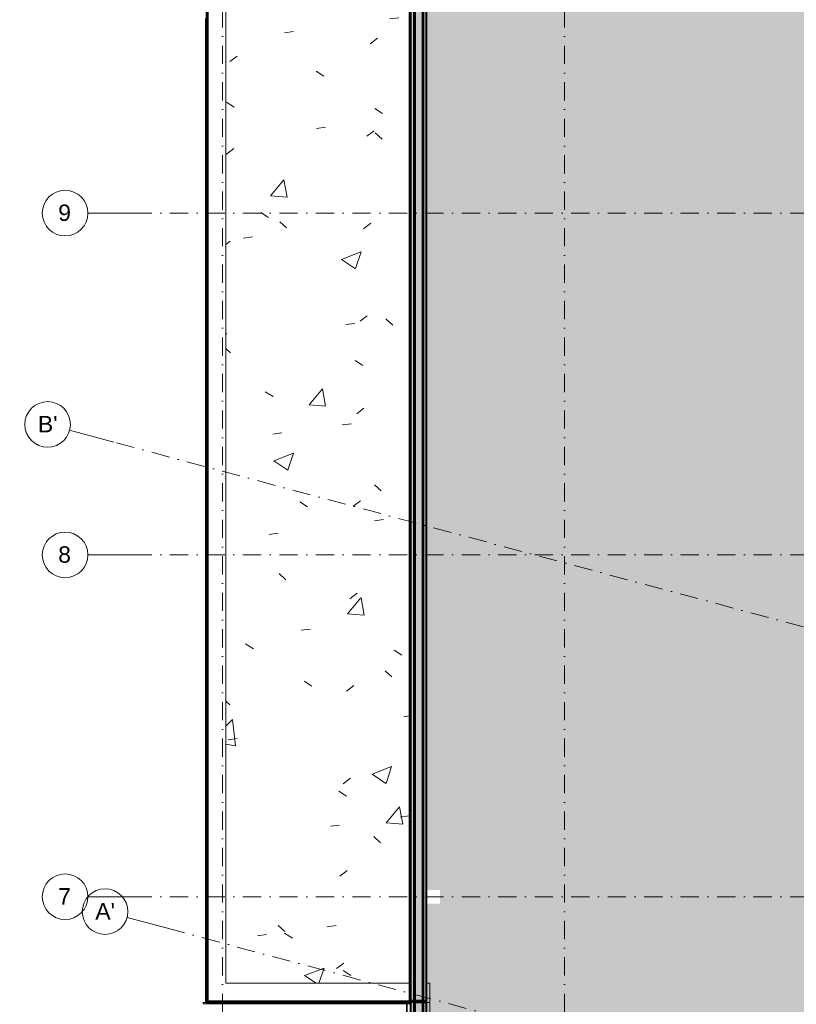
# Model space of a CAD drawing. Header units: millimetres. Extents: x -2530 to 151695, y -8763 to 71774.
# Tile 12 of 217: x -2530 to 14504, y 36139 to 57744. Entities that reach past the tile are written whole.
import ezdxf

# ---------------------------------------------------------------- set-up
doc = ezdxf.new("R2010")
doc.units = ezdxf.units.MM
doc.linetypes.add('RR_Level', pattern=[800, 400, -200, 0, -200])
for name, color, linetype, lineweight in [('A-AREA-____-PATT', 32, 'Continuous', 9), ('A-FLOR-____-OTLN', 192, 'Continuous', 18), ('A-ROOF-____-PATT', 132, 'Continuous', 18), ('A-WALL-____-MCUT', 113, 'Continuous', 35), ('A-WALL-____-OTLN', 113, 'Continuous', 18), ('A-WALL-____-PATT', 111, 'Continuous', 35), ('S-GRID-____-IDEN', 1, 'Continuous', 13), ('S-GRID-____-OTLN', 1, 'Continuous', 9)]:
    doc.layers.add(name, color=color, linetype=linetype, lineweight=lineweight)
doc.styles.add('Arial', font='arial.ttf', dxfattribs={"height": 360})

# ---------------------------------------------------------------- blocks, each defined once
blk = doc.blocks.new('027_Gilde - ATC_FacadeModel_rvt-1-plot_V1 Copy 1')
at = {"layer": 'A-ROOF-____-PATT', "lineweight": 9}
h = blk.add_hatch(dxfattribs=at)
h.set_pattern_fill('FP_2', color=255, style=0, pattern_type=2)
h.set_pattern_definition([(50, (0, 0), (4372.42, -382.54), [457.2, -5029.2]), (355, (0, 0), (-845.83, 4585.36), [365.76, -4023.36]), (100.451, (364.4, -32), (3526.62, 4202.8), [388.56, -4274.16]), (46.184, (0, 1219), (6505.9, -1009.03), [685.8, -7543.8]), (96.636, (542, 1135), (5697.66, 5938.26), [582.84, -6411.24]), (351.184, (0, 1219), (5697.7, 5938.2), [548.64, -6035.04]), (21, (609.6, 914.4), (3638.75, -2454.37), [457.2, -5029.2]), (326, (609.6, 914.4), (1483.25, 4420.5), [365.76, -4023.36]), (71.451, (913, 710), (5122, 1966.1), [388.56, -4274.16]), (37.5, (0, 0), (74.127, 2029.32), [201.17, -3773.42, 201.17, -3883.15, -4038.6]), (37.5, (0, 0), (74.127, 2029.32), [-8058.91, 201.17, -3837.43]), (7.5, (0, 0), (1603.67, 2404.334), [201.17, -2127.5, 201.17, -3681.98, -1539.24]), (7.5, (0, 0), (1603.67, 2404.334), [-6211.82, 201.17, -1338.07]), (327.5, (-1359.4, 0), (3254.182, -137.495), [201.17, -1322.83, 201.17, -4553.71, -6309.36]), (327.5, (-1359.4, 0), (3254.182, -137.495), [-6278.88, 201.17, -6108.2]), (317.5, (-1969, 0), (3555.1, 610.24), [201.17, -1780.03, 201.17, -2956.56, -4480.56]), (317.5, (-1969, 0), (3555.1, 610.24), [-5138.93, 201.17, -4279.4])])
h.paths.add_polyline_path([(3309, 36600), (6016, 36600), (6016, 68425), (1992, 68425), (1992, 36600)])
at = {"layer": 'A-WALL-____-OTLN', "lineweight": 5}
h = blk.add_hatch(color=67, dxfattribs=at)
h.paths.add_polyline_path([(6051, 36205), (6111, 36205), (6111, 36225), (6051, 36225)])
h.paths.add_polyline_path([(6051, 68425), (6111, 68425), (6111, 68840), (6051, 68840), (6051, 68449)])
h = blk.add_hatch(color=67, dxfattribs=at)
h.paths.add_polyline_path([(6111, 36205), (6126, 36205), (6126, 36225), (6111, 36225)])
h.paths.add_polyline_path([(6126, 68425), (6126, 68780), (6111, 68780), (6111, 68425), (6126, 68425)])
h = blk.add_hatch(color=67, dxfattribs=at)
h.paths.add_polyline_path([(6141, 36175), (6141, 36225), (6126, 36225), (6126, 36175)])
h.paths.add_polyline_path([(6141, 68425), (6141, 68425), (6141, 68765), (6126, 68765), (6126, 68425)])
for points in [[(6110, 26070), (6111, 26071), (6111, 36175), (6051, 36175), (6051, 26070)], [(6111, 26085), (6126, 26086), (6126, 36175), (6111, 36175), (6111, 26351)], [(6126, 26100), (6141, 26101), (6141, 36175), (6126, 36175), (6126, 26258)]]:
    blk.add_hatch(color=67, dxfattribs=at).paths.add_polyline_path(points)
at = {"layer": 'A-WALL-____-OTLN'}
blk.add_hatch(color=47, dxfattribs=at).paths.add_polyline_path([(6391, 36205), (6392, 36205), (6391, 36284)])
at = {"layer": 'A-WALL-____-PATT', "lineweight": 18}
for points in [[(1567, 36205), (1597, 36205), (1597, 68850), (1567, 68850), (1567, 37305)], [(5477, 36175), (6126, 36175), (6126, 36205), (1567, 36205), (1567, 36175), (4755, 36175)]]:
    blk.add_hatch(color=47, dxfattribs=at).paths.add_polyline_path(points)
at = {"layer": 'A-WALL-____-PATT', "lineweight": 5}
h = blk.add_hatch(color=67, dxfattribs=at)
h.paths.add_polyline_path([(6051, 36205), (6051, 36225), (6041, 36225), (6041, 36205)])
h.paths.add_polyline_path([(6041, 68425), (6051, 68425), (6051, 68850), (6041, 68850), (6041, 68449)])
h = blk.add_hatch(color=67, dxfattribs=at)
h.paths.add_polyline_path([(6301, 36175), (6301, 36225), (6141, 36225), (6141, 36175), (6301, 36175)])
h.paths.add_polyline_path([(6301, 68425), (6301, 68425), (6301, 68750), (6141, 68750), (6141, 68425), (6206, 68425)])
h = blk.add_hatch(color=67, dxfattribs=at)
h.paths.add_polyline_path([(6326, 36175), (6326, 36225), (6301, 36225), (6301, 36175), (6316, 36175)])
h.paths.add_polyline_path([(6326, 68425), (6326, 68590), (6301, 68589), (6301, 68425), (6326, 68425)])
h = blk.add_hatch(color=67, dxfattribs=at)
h.paths.add_polyline_path([(6326, 36175), (6376, 36175), (6376, 36225), (6326, 36225), (6326, 36205)])
h.paths.add_polyline_path([(6376, 68425), (6376, 68565), (6326, 68565), (6326, 68425), (6376, 68425)])
h = blk.add_hatch(color=67, dxfattribs=at)
h.paths.add_polyline_path([(6391, 36205), (6391, 36225), (6376, 36225), (6376, 36205)])
h.paths.add_polyline_path([(6392, 36175), (6391, 36205), (6384, 36190), (6391, 36175)])
h.paths.add_polyline_path([(6391, 68425), (6391, 68515), (6376, 68515), (6376, 68425), (6391, 68425)])
for points in [[(6050, 26010), (6051, 26011), (6051, 36175), (6041, 36175), (6041, 26010)], [(6141, 26260), (6301, 26261), (6301, 36175), (6141, 36175), (6141, 26351)], [(6325, 26285), (6326, 26286), (6326, 36175), (6301, 36175), (6301, 26285)], [(6375, 26335), (6376, 26336), (6376, 36175), (6326, 36175), (6326, 26335)], [(6391, 26351), (6391, 36175), (6384, 36190), (6391, 36205), (6376, 36205), (6376, 26351)]]:
    blk.add_hatch(color=67, dxfattribs=at).paths.add_polyline_path(points)
at = {"layer": 'A-FLOR-____-OTLN', "color": 210}
for p, q in [((1557, 68860), (1557, 36165)), ((1557, 36165), (5957, 36165)), ((5957, 26051), (5957, 36165)), ((5967, 36175), (5967, 26041))]:
    blk.add_line(p, q, dxfattribs=at)
at = {"layer": 'A-WALL-____-MCUT', "color": 130}
for p, q in [((1567, 68850), (1567, 36205)), ((1597, 36205), (1597, 68820)), ((6041, 68820), (6041, 36205)), ((6392, 36205), (6392, 68499)), ((1567, 36205), (1567, 36175)), ((1567, 36175), (6041, 36175)), ((6041, 36205), (1597, 36205)), ((6041, 36175), (6041, 26351)), ((6126, 36175), (6141, 36175)), ((6141, 36175), (6301, 36175)), ((6301, 36175), (6326, 36175)), ((6326, 36175), (6376, 36175)), ((6376, 36175), (6391, 36175)), ((6392, 36175), (6392, 36205)), ((6392, 26351), (6392, 36175))]:
    blk.add_line(p, q, dxfattribs=at)
at = {"layer": 'A-WALL-____-MCUT', "color": 170, "lineweight": 25}
for p, q in [((6051, 68840), (6051, 36205)), ((6111, 68780), (6111, 36205)), ((6126, 68765), (6126, 36205)), ((6141, 68750), (6141, 36205)), ((6301, 68590), (6301, 36205)), ((6326, 68565), (6326, 36205)), ((6376, 68515), (6376, 36205)), ((6391, 68500), (6391, 36205)), ((6041, 36205), (6051, 36205)), ((6051, 36175), (6041, 36175)), ((6051, 36205), (6111, 36205)), ((6111, 36175), (6051, 36175)), ((6051, 36175), (6051, 26351)), ((6111, 36205), (6126, 36205)), ((6126, 36175), (6111, 36175)), ((6111, 36175), (6111, 26351)), ((6141, 36205), (6126, 36205)), ((6126, 36205), (6126, 36175)), ((6126, 36175), (6126, 26351)), ((6141, 36205), (6141, 36175)), ((6301, 36205), (6141, 36205)), ((6141, 36205), (6141, 36175)), ((6141, 36175), (6141, 26351)), ((6301, 36205), (6301, 36175)), ((6326, 36205), (6301, 36205)), ((6301, 36205), (6301, 36175)), ((6301, 36175), (6301, 26351)), ((6326, 36205), (6326, 36175)), ((6376, 36205), (6326, 36205)), ((6326, 36205), (6326, 36175)), ((6326, 36175), (6326, 26351)), ((6376, 36205), (6376, 36175)), ((6391, 36205), (6376, 36205)), ((6376, 36205), (6376, 36175)), ((6376, 36175), (6376, 26351)), ((6391, 36205), (6391, 36175)), ((6392, 36205), (6391, 36205)), ((6391, 36175), (6392, 36175)), ((6391, 36175), (6391, 26351)), ((6391, 36175), (6392, 36175)), ((6392, 36175), (6392, 36205)), ((6392, 36175), (6392, 36205))]:
    blk.add_line(p, q, dxfattribs=at)
at = {"layer": 'A-WALL-____-OTLN', "color": 210}
for p, q in [((1992, 68425), (1992, 36600)), ((1542, 57769), (1542, 57719)), ((1542, 57719), (1542, 57519)), ((1542, 57719), (1567, 57719)), ((1567, 57719), (1542, 57719)), ((1542, 57519), (1542, 57719)), ((1542, 57519), (1542, 57469)), ((1542, 57519), (1567, 57519)), ((1567, 57519), (1542, 57519)), ((1542, 57519), (1542, 57469)), ((1542, 57469), (1542, 57269)), ((1542, 57469), (1567, 57469)), ((1567, 57469), (1542, 57469)), ((1542, 57269), (1542, 57469)), ((1542, 57269), (1542, 57231)), ((1542, 57269), (1567, 57269)), ((1567, 57269), (1542, 57269)), ((1542, 57269), (1542, 57231)), ((1542, 57219), (1542, 57231)), ((1542, 57219), (1542, 57231)), ((1542, 57219), (1542, 57019)), ((1542, 57219), (1567, 57219)), ((1567, 57219), (1542, 57219)), ((1542, 57019), (1542, 57219)), ((1542, 57019), (1542, 56981)), ((1542, 57019), (1567, 57019)), ((1567, 57019), (1542, 57019)), ((1542, 57019), (1542, 56981)), ((1542, 56970), (1542, 56981)), ((1542, 56970), (1542, 56981)), ((1542, 56970), (1542, 56769)), ((1542, 56970), (1567, 56970)), ((1567, 56970), (1542, 56970)), ((1542, 56769), (1542, 56970)), ((1542, 56769), (1542, 56731)), ((1542, 56769), (1567, 56769)), ((1567, 56769), (1542, 56769)), ((1542, 56769), (1542, 56731)), ((1542, 56720), (1542, 56731)), ((1542, 56720), (1542, 56731)), ((1542, 56720), (1542, 56519)), ((1542, 56720), (1567, 56720)), ((1567, 56720), (1542, 56720)), ((1542, 56519), (1542, 56720)), ((1542, 56519), (1542, 56470)), ((1542, 56519), (1567, 56519)), ((1567, 56519), (1542, 56519)), ((1542, 56519), (1542, 56481)), ((1542, 56470), (1542, 56481)), ((1542, 56470), (1542, 56269)), ((1542, 56470), (1567, 56470)), ((1567, 56470), (1542, 56470)), ((1542, 56269), (1542, 56470)), ((1542, 56269), (1542, 56231)), ((1542, 56269), (1567, 56269)), ((1567, 56269), (1542, 56269)), ((1542, 56269), (1542, 56231)), ((1542, 56220), (1542, 56231)), ((1542, 56220), (1542, 56231)), ((1542, 56220), (1542, 56020)), ((1542, 56220), (1567, 56220)), ((1567, 56220), (1542, 56220)), ((1542, 56020), (1542, 56220)), ((1542, 56020), (1542, 55981)), ((1542, 56020), (1567, 56020)), ((1567, 56020), (1542, 56020)), ((1542, 56020), (1542, 55981)), ((1542, 55970), (1542, 55981)), ((1542, 55970), (1542, 55981)), ((1542, 55970), (1542, 55770)), ((1542, 55970), (1567, 55970)), ((1567, 55970), (1542, 55970)), ((1542, 55770), (1542, 55970)), ((1542, 55770), (1542, 55720)), ((1542, 55770), (1567, 55770)), ((1567, 55770), (1542, 55770)), ((1542, 55770), (1542, 55720)), ((1542, 55720), (1542, 55520)), ((1542, 55720), (1567, 55720)), ((1567, 55720), (1542, 55720)), ((1542, 55520), (1542, 55720)), ((1542, 55520), (1542, 55470)), ((1542, 55520), (1567, 55520)), ((1567, 55520), (1542, 55520)), ((1542, 55520), (1542, 55470)), ((1542, 55470), (1542, 55270)), ((1542, 55470), (1567, 55470)), ((1567, 55470), (1542, 55470)), ((1542, 55270), (1542, 55470)), ((1542, 55270), (1542, 55220)), ((1542, 55270), (1567, 55270)), ((1567, 55270), (1542, 55270)), ((1542, 55270), (1542, 55220)), ((1542, 55220), (1542, 55020)), ((1542, 55220), (1567, 55220)), ((1567, 55220), (1542, 55220)), ((1542, 55020), (1542, 55220)), ((1542, 55020), (1542, 54970)), ((1542, 55020), (1567, 55020)), ((1567, 55020), (1542, 55020)), ((1542, 55020), (1542, 54981)), ((1542, 54970), (1542, 54981)), ((1542, 54970), (1542, 54770)), ((1542, 54970), (1567, 54970)), ((1567, 54970), (1542, 54970)), ((1542, 54770), (1542, 54970)), ((1542, 54770), (1542, 54720)), ((1542, 54770), (1567, 54770)), ((1567, 54770), (1542, 54770)), ((1542, 54770), (1542, 54720)), ((1542, 54720), (1542, 54520)), ((1542, 54720), (1567, 54720)), ((1567, 54720), (1542, 54720)), ((1542, 54520), (1542, 54720)), ((1542, 54520), (1542, 54470)), ((1542, 54520), (1567, 54520)), ((1567, 54520), (1542, 54520)), ((1542, 54520), (1542, 54470)), ((1542, 54470), (1542, 54270)), ((1542, 54470), (1567, 54470)), ((1567, 54470), (1542, 54470)), ((1542, 54270), (1542, 54470)), ((1542, 54270), (1542, 54220)), ((1542, 54270), (1567, 54270)), ((1567, 54270), (1542, 54270)), ((1542, 54270), (1542, 54220)), ((1542, 54220), (1542, 54020)), ((1542, 54220), (1567, 54220)), ((1567, 54220), (1542, 54220)), ((1542, 54020), (1542, 54220)), ((1542, 54020), (1542, 53970)), ((1542, 54020), (1567, 54020)), ((1567, 54020), (1542, 54020)), ((1542, 54020), (1542, 53970)), ((1542, 53970), (1542, 53770)), ((1542, 53970), (1567, 53970)), ((1567, 53970), (1542, 53970)), ((1542, 53770), (1542, 53970)), ((1542, 53770), (1542, 53721)), ((1542, 53770), (1567, 53770)), ((1567, 53770), (1542, 53770)), ((1542, 53770), (1542, 53721)), ((1542, 53721), (1542, 53520)), ((1542, 53721), (1567, 53721)), ((1567, 53721), (1542, 53721)), ((1542, 53520), (1542, 53721)), ((1542, 53520), (1542, 53471)), ((1542, 53520), (1567, 53520)), ((1567, 53520), (1542, 53520)), ((1542, 53520), (1542, 53471)), ((1542, 53471), (1542, 53270)), ((1542, 53471), (1567, 53471)), ((1567, 53471), (1542, 53471)), ((1542, 53270), (1542, 53471)), ((1542, 53270), (1542, 53221)), ((1542, 53270), (1567, 53270)), ((1567, 53270), (1542, 53270)), ((1542, 53270), (1542, 53221)), ((1542, 53221), (1542, 53020)), ((1542, 53221), (1567, 53221)), ((1567, 53221), (1542, 53221)), ((1542, 53020), (1542, 53221)), ((1542, 53020), (1542, 52971)), ((1542, 53020), (1567, 53020)), ((1567, 53020), (1542, 53020)), ((1542, 53020), (1542, 52971)), ((1542, 52971), (1542, 52771)), ((1542, 52971), (1567, 52971)), ((1567, 52971), (1542, 52971)), ((1542, 52771), (1542, 52971)), ((1542, 52771), (1542, 52721)), ((1542, 52771), (1567, 52771)), ((1567, 52771), (1542, 52771)), ((1542, 52771), (1542, 52721)), ((1542, 52721), (1542, 52521)), ((1542, 52721), (1567, 52721)), ((1567, 52721), (1542, 52721)), ((1542, 52521), (1542, 52721)), ((1542, 52521), (1542, 52471)), ((1542, 52521), (1567, 52521)), ((1567, 52521), (1542, 52521)), ((1542, 52521), (1542, 52471)), ((1542, 52471), (1542, 52271)), ((1542, 52471), (1567, 52471)), ((1567, 52471), (1542, 52471)), ((1542, 52271), (1542, 52471)), ((1542, 52271), (1542, 52221)), ((1542, 52271), (1567, 52271)), ((1567, 52271), (1542, 52271)), ((1542, 52271), (1542, 52221)), ((1542, 52221), (1542, 52021)), ((1542, 52221), (1567, 52221)), ((1567, 52221), (1542, 52221)), ((1542, 52021), (1542, 52221)), ((1542, 52021), (1542, 51971)), ((1542, 52021), (1567, 52021)), ((1567, 52021), (1542, 52021)), ((1542, 52021), (1542, 51971)), ((1542, 51971), (1542, 51771)), ((1542, 51971), (1567, 51971)), ((1567, 51971), (1542, 51971)), ((1542, 51771), (1542, 51971)), ((1542, 51771), (1542, 51731)), ((1542, 51771), (1567, 51771)), ((1567, 51771), (1542, 51771)), ((1542, 51771), (1542, 51731)), ((1542, 51721), (1542, 51731)), ((1542, 51721), (1542, 51731)), ((1542, 51721), (1542, 51521)), ((1542, 51721), (1567, 51721)), ((1567, 51721), (1542, 51721)), ((1542, 51521), (1542, 51721)), ((1542, 51521), (1542, 51471)), ((1542, 51521), (1567, 51521)), ((1567, 51521), (1542, 51521)), ((1542, 51521), (1542, 51471)), ((1542, 51471), (1542, 51271)), ((1542, 51471), (1567, 51471)), ((1567, 51471), (1542, 51471)), ((1542, 51271), (1542, 51471)), ((1542, 51271), (1542, 51221)), ((1542, 51271), (1567, 51271)), ((1567, 51271), (1542, 51271)), ((1542, 51271), (1542, 51221)), ((1542, 51221), (1542, 51021)), ((1542, 51221), (1567, 51221)), ((1567, 51221), (1542, 51221)), ((1542, 51021), (1542, 51221)), ((1542, 51021), (1542, 50971)), ((1542, 51021), (1567, 51021)), ((1567, 51021), (1542, 51021)), ((1542, 51021), (1542, 50971)), ((1542, 50971), (1542, 50771)), ((1542, 50971), (1567, 50971)), ((1567, 50971), (1542, 50971)), ((1542, 50771), (1542, 50971)), ((1542, 50771), (1542, 50721)), ((1542, 50771), (1567, 50771)), ((1567, 50771), (1542, 50771)), ((1542, 50771), (1542, 50721)), ((1542, 50721), (1542, 50521)), ((1542, 50721), (1567, 50721)), ((1567, 50721), (1542, 50721)), ((1542, 50521), (1542, 50721)), ((1542, 50521), (1542, 50472)), ((1542, 50521), (1567, 50521)), ((1567, 50521), (1542, 50521)), ((1542, 50521), (1542, 50472)), ((1542, 50472), (1542, 50271)), ((1542, 50472), (1567, 50472)), ((1567, 50472), (1542, 50472)), ((1542, 50271), (1542, 50472)), ((1542, 50271), (1542, 50222)), ((1542, 50271), (1567, 50271)), ((1567, 50271), (1542, 50271)), ((1542, 50271), (1542, 50222)), ((1542, 50222), (1542, 50021)), ((1542, 50222), (1567, 50222)), ((1567, 50222), (1542, 50222)), ((1542, 50021), (1542, 50222)), ((1542, 50021), (1542, 49972)), ((1542, 50021), (1567, 50021)), ((1567, 50021), (1542, 50021)), ((1542, 50021), (1542, 49982)), ((1542, 49972), (1542, 49982)), ((1542, 49972), (1542, 49771)), ((1542, 49972), (1567, 49972)), ((1567, 49972), (1542, 49972)), ((1542, 49771), (1542, 49972)), ((1542, 49771), (1542, 49722)), ((1542, 49771), (1567, 49771)), ((1567, 49771), (1542, 49771)), ((1542, 49771), (1542, 49722)), ((1542, 49722), (1542, 49521)), ((1542, 49722), (1567, 49722)), ((1567, 49722), (1542, 49722)), ((1542, 49521), (1542, 49722)), ((1542, 49521), (1542, 49472)), ((1542, 49521), (1567, 49521)), ((1567, 49521), (1542, 49521)), ((1542, 49521), (1542, 49472)), ((1542, 49472), (1542, 49272)), ((1542, 49472), (1567, 49472)), ((1567, 49472), (1542, 49472)), ((1542, 49272), (1542, 49472)), ((1542, 49272), (1542, 49222)), ((1542, 49272), (1567, 49272)), ((1567, 49272), (1542, 49272)), ((1542, 49272), (1542, 49222)), ((1542, 49222), (1542, 49022)), ((1542, 49222), (1567, 49222)), ((1567, 49222), (1542, 49222)), ((1542, 49022), (1542, 49222)), ((1542, 49022), (1542, 48972)), ((1542, 49022), (1567, 49022)), ((1567, 49022), (1542, 49022)), ((1542, 49022), (1542, 48972)), ((1542, 48972), (1542, 48772)), ((1542, 48972), (1567, 48972)), ((1567, 48972), (1542, 48972)), ((1542, 48772), (1542, 48972)), ((1542, 48772), (1542, 48722)), ((1542, 48772), (1567, 48772)), ((1567, 48772), (1542, 48772)), ((1542, 48772), (1542, 48722)), ((1542, 48722), (1542, 48522)), ((1542, 48722), (1567, 48722)), ((1567, 48722), (1542, 48722)), ((1542, 48522), (1542, 48722)), ((1542, 48522), (1542, 48472)), ((1542, 48522), (1567, 48522)), ((1567, 48522), (1542, 48522)), ((1542, 48522), (1542, 48472)), ((1542, 48472), (1542, 48272)), ((1542, 48472), (1567, 48472)), ((1567, 48472), (1542, 48472)), ((1542, 48272), (1542, 48472)), ((1542, 48272), (1542, 48232)), ((1542, 48272), (1567, 48272)), ((1567, 48272), (1542, 48272)), ((1542, 48272), (1542, 48232)), ((1542, 48222), (1542, 48232)), ((1542, 48222), (1542, 48232)), ((1542, 48222), (1542, 48022)), ((1542, 48222), (1567, 48222)), ((1567, 48222), (1542, 48222)), ((1542, 48022), (1542, 48222)), ((1542, 48022), (1542, 47972)), ((1542, 48022), (1567, 48022)), ((1567, 48022), (1542, 48022)), ((1542, 48022), (1542, 47972)), ((1542, 47972), (1542, 47772)), ((1542, 47972), (1567, 47972)), ((1567, 47972), (1542, 47972)), ((1542, 47772), (1542, 47972)), ((1542, 47772), (1542, 47732)), ((1542, 47772), (1567, 47772)), ((1567, 47772), (1542, 47772)), ((1542, 47772), (1542, 47732)), ((1542, 47722), (1542, 47732)), ((1542, 47722), (1542, 47732)), ((1542, 47722), (1542, 47522)), ((1542, 47722), (1567, 47722)), ((1567, 47722), (1542, 47722)), ((1542, 47522), (1542, 47722)), ((1542, 47522), (1542, 47472)), ((1542, 47522), (1567, 47522)), ((1567, 47522), (1542, 47522)), ((1542, 47522), (1542, 47472)), ((1542, 47472), (1542, 47272)), ((1542, 47472), (1567, 47472)), ((1567, 47472), (1542, 47472)), ((1542, 47272), (1542, 47472)), ((1542, 47272), (1542, 47232)), ((1542, 47272), (1567, 47272)), ((1567, 47272), (1542, 47272)), ((1542, 47272), (1542, 47232)), ((1542, 47222), (1542, 47232)), ((1542, 47222), (1542, 47232)), ((1542, 47222), (1542, 47022)), ((1542, 47222), (1567, 47222)), ((1567, 47222), (1542, 47222)), ((1542, 47022), (1542, 47222)), ((1542, 47022), (1542, 46973)), ((1542, 47022), (1567, 47022)), ((1567, 47022), (1542, 47022)), ((1542, 47022), (1542, 46973)), ((1542, 46973), (1542, 46772)), ((1542, 46973), (1567, 46973)), ((1567, 46973), (1542, 46973)), ((1542, 46772), (1542, 46973)), ((1542, 46772), (1542, 46723)), ((1542, 46772), (1567, 46772)), ((1567, 46772), (1542, 46772)), ((1542, 46772), (1542, 46723)), ((1542, 46723), (1542, 46522)), ((1542, 46723), (1567, 46723)), ((1567, 46723), (1542, 46723)), ((1542, 46522), (1542, 46723)), ((1542, 46522), (1542, 46482)), ((1542, 46522), (1567, 46522)), ((1567, 46522), (1542, 46522)), ((1542, 46522), (1542, 46482)), ((1542, 46473), (1542, 46482)), ((1542, 46473), (1542, 46482)), ((1542, 46473), (1542, 46272)), ((1542, 46473), (1567, 46473)), ((1567, 46473), (1542, 46473)), ((1542, 46272), (1542, 46473)), ((1542, 46272), (1542, 46223)), ((1542, 46272), (1567, 46272)), ((1567, 46272), (1542, 46272)), ((1542, 46272), (1542, 46223)), ((1542, 46223), (1542, 46023)), ((1542, 46223), (1567, 46223)), ((1567, 46223), (1542, 46223)), ((1542, 46023), (1542, 46223)), ((1542, 46023), (1542, 45973)), ((1542, 46023), (1567, 46023)), ((1567, 46023), (1542, 46023)), ((1542, 46023), (1542, 45982)), ((1542, 45973), (1542, 45982)), ((1542, 45973), (1542, 45773)), ((1542, 45973), (1567, 45973)), ((1567, 45973), (1542, 45973)), ((1542, 45773), (1542, 45973)), ((1542, 45773), (1542, 45723)), ((1542, 45773), (1567, 45773)), ((1567, 45773), (1542, 45773)), ((1542, 45773), (1542, 45723)), ((1542, 45723), (1542, 45523)), ((1542, 45723), (1567, 45723)), ((1567, 45723), (1542, 45723)), ((1542, 45523), (1542, 45723)), ((1542, 45523), (1542, 45474)), ((1542, 45523), (1567, 45523)), ((1567, 45523), (1542, 45523)), ((1542, 45523), (1542, 45474)), ((1542, 45473), (1542, 45273)), ((1542, 45473), (1567, 45473)), ((1567, 45473), (1542, 45473)), ((1542, 45273), (1542, 45473)), ((1542, 45273), (1542, 45223)), ((1542, 45273), (1567, 45273)), ((1567, 45273), (1542, 45273)), ((1542, 45273), (1542, 45223)), ((1542, 45223), (1542, 45023)), ((1542, 45223), (1567, 45223)), ((1567, 45223), (1542, 45223)), ((1542, 45023), (1542, 45223)), ((1542, 45023), (1542, 44982)), ((1542, 45023), (1567, 45023)), ((1567, 45023), (1542, 45023)), ((1542, 45023), (1542, 44982)), ((1542, 44973), (1542, 44982)), ((1542, 44973), (1542, 44982)), ((1542, 44973), (1542, 44773)), ((1542, 44973), (1567, 44973)), ((1567, 44973), (1542, 44973)), ((1542, 44773), (1542, 44973)), ((1542, 44773), (1542, 44732)), ((1542, 44773), (1567, 44773)), ((1567, 44773), (1542, 44773)), ((1542, 44773), (1542, 44732)), ((1542, 44723), (1542, 44732)), ((1542, 44723), (1542, 44732)), ((1542, 44723), (1542, 44523)), ((1542, 44723), (1567, 44723)), ((1567, 44723), (1542, 44723)), ((1542, 44523), (1542, 44723)), ((1542, 44523), (1542, 44473)), ((1542, 44523), (1567, 44523)), ((1567, 44523), (1542, 44523)), ((1542, 44523), (1542, 44473)), ((1542, 44473), (1542, 44273)), ((1542, 44473), (1567, 44473)), ((1567, 44473), (1542, 44473)), ((1542, 44273), (1542, 44473)), ((1542, 44273), (1542, 44223)), ((1542, 44273), (1567, 44273)), ((1567, 44273), (1542, 44273)), ((1542, 44273), (1542, 44223)), ((1542, 44223), (1542, 44023)), ((1542, 44223), (1567, 44223)), ((1567, 44223), (1542, 44223)), ((1542, 44023), (1542, 44223)), ((1542, 44023), (1542, 43973)), ((1542, 44023), (1567, 44023)), ((1567, 44023), (1542, 44023)), ((1542, 44023), (1542, 43973)), ((1542, 43973), (1542, 43773)), ((1542, 43973), (1567, 43973)), ((1567, 43973), (1542, 43973)), ((1542, 43773), (1542, 43973)), ((1542, 43773), (1542, 43724)), ((1542, 43773), (1567, 43773)), ((1567, 43773), (1542, 43773)), ((1542, 43773), (1542, 43724)), ((1542, 43724), (1542, 43523)), ((1542, 43724), (1567, 43724)), ((1567, 43724), (1542, 43724)), ((1542, 43523), (1542, 43724)), ((1542, 43523), (1542, 43474)), ((1542, 43523), (1567, 43523)), ((1567, 43523), (1542, 43523)), ((1542, 43523), (1542, 43474)), ((1542, 43474), (1542, 43273)), ((1542, 43474), (1567, 43474)), ((1567, 43474), (1542, 43474)), ((1542, 43273), (1542, 43474)), ((1542, 43273), (1542, 43232)), ((1542, 43273), (1567, 43273)), ((1567, 43273), (1542, 43273)), ((1542, 43273), (1542, 43232)), ((1542, 43224), (1542, 43232)), ((1542, 43224), (1542, 43232)), ((1542, 43224), (1542, 43023)), ((1542, 43224), (1567, 43224)), ((1567, 43224), (1542, 43224)), ((1542, 43023), (1542, 43224)), ((1542, 43023), (1542, 42974)), ((1542, 43023), (1567, 43023)), ((1567, 43023), (1542, 43023)), ((1542, 43023), (1542, 42974)), ((1542, 42974), (1542, 42774)), ((1542, 42974), (1567, 42974)), ((1567, 42974), (1542, 42974)), ((1542, 42774), (1542, 42974)), ((1542, 42774), (1542, 42724)), ((1542, 42774), (1567, 42774)), ((1567, 42774), (1542, 42774)), ((1542, 42774), (1542, 42724)), ((1542, 42724), (1542, 42524)), ((1542, 42724), (1567, 42724)), ((1567, 42724), (1542, 42724)), ((1542, 42524), (1542, 42724)), ((1542, 42524), (1542, 42474)), ((1542, 42524), (1567, 42524)), ((1567, 42524), (1542, 42524)), ((1542, 42524), (1542, 42474)), ((1542, 42474), (1542, 42274)), ((1542, 42474), (1567, 42474)), ((1567, 42474), (1542, 42474)), ((1542, 42274), (1542, 42474)), ((1542, 42274), (1542, 42224)), ((1542, 42274), (1567, 42274)), ((1567, 42274), (1542, 42274)), ((1542, 42274), (1542, 42224)), ((1542, 42224), (1542, 42024)), ((1542, 42224), (1567, 42224)), ((1567, 42224), (1542, 42224)), ((1542, 42024), (1542, 42224)), ((1542, 42024), (1542, 41974)), ((1542, 42024), (1567, 42024)), ((1567, 42024), (1542, 42024)), ((1542, 42024), (1542, 41974)), ((1542, 41974), (1542, 41774)), ((1542, 41974), (1567, 41974)), ((1567, 41974), (1542, 41974)), ((1542, 41774), (1542, 41974)), ((1542, 41774), (1542, 41724)), ((1542, 41774), (1567, 41774)), ((1567, 41774), (1542, 41774)), ((1542, 41774), (1542, 41724)), ((1542, 41724), (1542, 41524)), ((1542, 41724), (1567, 41724)), ((1567, 41724), (1542, 41724)), ((1542, 41524), (1542, 41724)), ((1542, 41524), (1542, 41474)), ((1542, 41524), (1567, 41524)), ((1567, 41524), (1542, 41524)), ((1542, 41524), (1542, 41474)), ((1542, 41474), (1542, 41274)), ((1542, 41474), (1567, 41474)), ((1567, 41474), (1542, 41474)), ((1542, 41274), (1542, 41474)), ((1542, 41274), (1542, 41224)), ((1542, 41274), (1567, 41274)), ((1567, 41274), (1542, 41274)), ((1542, 41274), (1542, 41224)), ((1542, 41224), (1542, 41024)), ((1542, 41224), (1567, 41224)), ((1567, 41224), (1542, 41224)), ((1542, 41024), (1542, 41224)), ((1542, 41024), (1542, 40982)), ((1542, 41024), (1567, 41024)), ((1567, 41024), (1542, 41024)), ((1542, 41024), (1542, 40982)), ((1542, 40974), (1542, 40982)), ((1542, 40974), (1542, 40982)), ((1542, 40974), (1542, 40774)), ((1542, 40974), (1567, 40974)), ((1567, 40974), (1542, 40974)), ((1542, 40774), (1542, 40974)), ((1542, 40774), (1542, 40724)), ((1542, 40774), (1567, 40774)), ((1567, 40774), (1542, 40774)), ((1542, 40774), (1542, 40724)), ((1542, 40724), (1542, 40524)), ((1542, 40724), (1567, 40724)), ((1567, 40724), (1542, 40724)), ((1542, 40524), (1542, 40724)), ((1542, 40524), (1542, 40475)), ((1542, 40524), (1567, 40524)), ((1567, 40524), (1542, 40524)), ((1542, 40524), (1542, 40475)), ((1542, 40475), (1542, 40274)), ((1542, 40475), (1567, 40475)), ((1567, 40475), (1542, 40475)), ((1542, 40274), (1542, 40475)), ((1542, 40274), (1542, 40225)), ((1542, 40274), (1567, 40274)), ((1567, 40274), (1542, 40274)), ((1542, 40274), (1542, 40225)), ((1542, 40225), (1542, 40024)), ((1542, 40225), (1567, 40225)), ((1567, 40225), (1542, 40225)), ((1542, 40024), (1542, 40225)), ((1542, 40024), (1542, 39975)), ((1542, 40024), (1567, 40024)), ((1567, 40024), (1542, 40024)), ((1542, 40024), (1542, 39975)), ((1542, 39975), (1542, 39774)), ((1542, 39975), (1567, 39975)), ((1567, 39975), (1542, 39975)), ((1542, 39774), (1542, 39975)), ((1542, 39774), (1542, 39725)), ((1542, 39774), (1567, 39774)), ((1567, 39774), (1542, 39774)), ((1542, 39774), (1542, 39725)), ((1542, 39725), (1542, 39524)), ((1542, 39725), (1567, 39725)), ((1567, 39725), (1542, 39725)), ((1542, 39524), (1542, 39725)), ((1542, 39524), (1542, 39482)), ((1542, 39524), (1567, 39524)), ((1567, 39524), (1542, 39524)), ((1542, 39524), (1542, 39482)), ((1542, 39475), (1542, 39482)), ((1542, 39475), (1542, 39482)), ((1542, 39475), (1542, 39275)), ((1542, 39475), (1567, 39475)), ((1567, 39475), (1542, 39475)), ((1542, 39275), (1542, 39475)), ((1542, 39275), (1542, 39225)), ((1542, 39275), (1567, 39275)), ((1567, 39275), (1542, 39275)), ((1542, 39275), (1542, 39225)), ((1542, 39225), (1542, 39025)), ((1542, 39225), (1567, 39225)), ((1567, 39225), (1542, 39225)), ((1542, 39025), (1542, 39225)), ((1542, 39025), (1542, 38975)), ((1542, 39025), (1567, 39025)), ((1567, 39025), (1542, 39025)), ((1542, 39025), (1542, 38975)), ((1542, 38975), (1542, 38775)), ((1542, 38975), (1567, 38975)), ((1567, 38975), (1542, 38975)), ((1542, 38775), (1542, 38975)), ((1542, 38775), (1542, 38725)), ((1542, 38775), (1567, 38775)), ((1567, 38775), (1542, 38775)), ((1542, 38775), (1542, 38725)), ((1542, 38725), (1542, 38525)), ((1542, 38725), (1567, 38725)), ((1567, 38725), (1542, 38725)), ((1542, 38525), (1542, 38725)), ((1542, 38525), (1542, 38482)), ((1542, 38525), (1567, 38525)), ((1567, 38525), (1542, 38525)), ((1542, 38525), (1542, 38482)), ((1542, 38475), (1542, 38482)), ((1542, 38475), (1542, 38482)), ((1542, 38475), (1542, 38275)), ((1542, 38475), (1567, 38475)), ((1567, 38475), (1542, 38475)), ((1542, 38275), (1542, 38475)), ((1542, 38275), (1542, 38225)), ((1542, 38275), (1567, 38275)), ((1567, 38275), (1542, 38275)), ((1542, 38275), (1542, 38225)), ((1542, 38225), (1542, 38025)), ((1542, 38225), (1567, 38225)), ((1567, 38225), (1542, 38225)), ((1542, 38025), (1542, 38225)), ((1542, 38025), (1542, 37975)), ((1542, 38025), (1567, 38025)), ((1567, 38025), (1542, 38025)), ((1542, 38025), (1542, 37975)), ((1542, 37975), (1542, 37775)), ((1542, 37975), (1567, 37975)), ((1567, 37975), (1542, 37975)), ((1542, 37775), (1542, 37975)), ((1542, 37775), (1542, 37725)), ((1542, 37775), (1567, 37775)), ((1567, 37775), (1542, 37775)), ((1542, 37775), (1542, 37725)), ((1542, 37725), (1542, 37525)), ((1542, 37725), (1567, 37725)), ((1567, 37725), (1542, 37725)), ((1542, 37525), (1542, 37725)), ((1542, 37525), (1542, 37482)), ((1542, 37525), (1567, 37525)), ((1567, 37525), (1542, 37525)), ((1542, 37525), (1542, 37482)), ((1542, 37475), (1542, 37482)), ((1542, 37475), (1542, 37482)), ((1542, 37475), (1542, 37275)), ((1542, 37475), (1567, 37475)), ((1567, 37475), (1542, 37475)), ((1542, 37275), (1542, 37475)), ((1542, 37275), (1542, 37226)), ((1542, 37275), (1567, 37275)), ((1567, 37275), (1542, 37275)), ((1542, 37275), (1542, 37232)), ((1542, 37226), (1542, 37232)), ((1542, 37226), (1542, 37025)), ((1542, 37226), (1567, 37226)), ((1567, 37226), (1542, 37226)), ((1542, 37025), (1542, 37226)), ((1542, 37025), (1542, 36982)), ((1542, 37025), (1567, 37025)), ((1567, 37025), (1542, 37025)), ((1542, 37025), (1542, 36982)), ((1542, 36976), (1542, 36982)), ((1542, 36976), (1542, 36982)), ((1542, 36976), (1542, 36775)), ((1542, 36976), (1567, 36976)), ((1567, 36976), (1542, 36976)), ((1542, 36775), (1542, 36976)), ((1542, 36775), (1542, 36726)), ((1542, 36775), (1567, 36775)), ((1567, 36775), (1542, 36775)), ((1542, 36775), (1542, 36726)), ((1542, 36726), (1542, 36525)), ((1542, 36726), (1567, 36726)), ((1567, 36726), (1542, 36726)), ((1542, 36525), (1542, 36726)), ((1542, 36525), (1542, 36476)), ((1542, 36525), (1567, 36525)), ((1567, 36525), (1542, 36525)), ((1542, 36525), (1542, 36476)), ((1992, 36600), (6016, 36600)), ((6392, 36600), (6466, 36600)), ((6466, 36175), (6466, 36600)), ((1542, 36476), (1542, 36275)), ((1542, 36476), (1567, 36476)), ((1567, 36476), (1542, 36476)), ((1542, 36275), (1542, 36476)), ((1567, 36180), (1496, 36180)), ((1567, 36180), (1496, 36180)), ((1496, 36150), (1496, 36180)), ((1496, 36180), (1496, 36150)), ((1496, 36150), (1696, 36150)), ((1696, 36150), (1496, 36150)), ((1542, 36275), (1542, 36189)), ((1542, 36275), (1567, 36275)), ((1567, 36275), (1542, 36275)), ((1542, 36275), (1542, 36232)), ((1542, 36189), (1542, 36232)), ((1542, 36189), (1557, 36189)), ((1557, 36189), (1542, 36189)), ((1696, 36150), (1696, 36175)), ((1696, 36175), (1696, 36150)), ((1696, 36150), (1746, 36150)), ((1696, 36150), (1746, 36150)), ((1746, 36150), (1746, 36175)), ((1746, 36175), (1746, 36150)), ((1746, 36150), (1946, 36150)), ((1946, 36150), (1746, 36150)), ((1946, 36150), (1946, 36175)), ((1946, 36175), (1946, 36150)), ((1946, 36150), (1996, 36150)), ((1946, 36150), (1996, 36150)), ((1996, 36150), (1996, 36175)), ((1996, 36175), (1996, 36150)), ((1996, 36150), (2196, 36150)), ((2196, 36150), (1996, 36150)), ((2196, 36150), (2196, 36175)), ((2196, 36175), (2196, 36150)), ((2196, 36150), (2245, 36150)), ((2196, 36150), (2245, 36150)), ((2245, 36150), (2245, 36175)), ((2245, 36175), (2245, 36150)), ((2245, 36150), (2446, 36150)), ((2446, 36150), (2245, 36150)), ((2446, 36150), (2446, 36175)), ((2446, 36175), (2446, 36150)), ((2446, 36150), (2495, 36150)), ((2446, 36150), (2495, 36150)), ((2495, 36150), (2495, 36175)), ((2495, 36175), (2495, 36150)), ((2495, 36150), (2696, 36150)), ((2696, 36150), (2495, 36150)), ((2696, 36150), (2696, 36175)), ((2696, 36175), (2696, 36150)), ((2696, 36150), (2745, 36150)), ((2696, 36150), (2745, 36150)), ((2745, 36150), (2745, 36175)), ((2745, 36175), (2745, 36150)), ((2745, 36150), (2946, 36150)), ((2946, 36150), (2745, 36150)), ((2946, 36150), (2946, 36175)), ((2946, 36175), (2946, 36150)), ((2946, 36150), (2995, 36150)), ((2946, 36150), (2989, 36150)), ((2995, 36150), (2989, 36150)), ((2995, 36150), (2995, 36175)), ((2995, 36175), (2995, 36150)), ((2995, 36150), (3196, 36150)), ((3196, 36150), (2995, 36150)), ((3196, 36150), (3196, 36175)), ((3196, 36175), (3196, 36150)), ((3196, 36150), (3245, 36150)), ((3196, 36150), (3239, 36150)), ((3245, 36150), (3239, 36150)), ((3245, 36150), (3245, 36175)), ((3245, 36175), (3245, 36150)), ((3245, 36150), (3445, 36150)), ((3445, 36150), (3245, 36150)), ((3445, 36150), (3445, 36175)), ((3445, 36175), (3445, 36150)), ((3445, 36150), (3495, 36150)), ((3445, 36150), (3495, 36150)), ((3495, 36150), (3495, 36175)), ((3495, 36175), (3495, 36150)), ((3495, 36150), (3695, 36150)), ((3695, 36150), (3495, 36150)), ((3695, 36150), (3695, 36175)), ((3695, 36175), (3695, 36150)), ((3695, 36150), (3745, 36150)), ((3695, 36150), (3745, 36150)), ((3745, 36150), (3745, 36175)), ((3745, 36175), (3745, 36150)), ((3745, 36150), (3945, 36150)), ((3945, 36150), (3745, 36150)), ((3945, 36150), (3945, 36175)), ((3945, 36175), (3945, 36150)), ((3945, 36150), (3995, 36150)), ((3945, 36150), (3989, 36150)), ((3995, 36150), (3989, 36150)), ((3995, 36150), (3995, 36175)), ((3995, 36175), (3995, 36150)), ((3995, 36150), (4195, 36150)), ((4195, 36150), (3995, 36150)), ((4195, 36150), (4195, 36175)), ((4195, 36175), (4195, 36150)), ((4195, 36150), (4239, 36150)), ((4195, 36150), (4239, 36150)), ((4245, 36150), (4239, 36150)), ((4245, 36150), (4239, 36150)), ((4245, 36150), (4245, 36175)), ((4245, 36175), (4245, 36150)), ((4245, 36150), (4445, 36150)), ((4445, 36150), (4245, 36150)), ((4445, 36150), (4445, 36175)), ((4445, 36175), (4445, 36150)), ((4445, 36150), (4495, 36150)), ((4445, 36150), (4495, 36150)), ((4495, 36150), (4495, 36175)), ((4495, 36175), (4495, 36150)), ((4495, 36150), (4695, 36150)), ((4695, 36150), (4495, 36150)), ((4695, 36150), (4695, 36175)), ((4695, 36175), (4695, 36150)), ((4695, 36150), (4745, 36150)), ((4695, 36150), (4745, 36150)), ((4745, 36150), (4745, 36175)), ((4745, 36175), (4745, 36150)), ((4745, 36150), (4945, 36150)), ((4945, 36150), (4745, 36150)), ((4945, 36150), (4945, 36175)), ((4945, 36175), (4945, 36150)), ((4945, 36150), (4995, 36150)), ((4945, 36150), (4995, 36150)), ((4995, 36150), (4995, 36175)), ((4995, 36175), (4995, 36150)), ((4995, 36150), (5195, 36150)), ((5195, 36150), (4995, 36150)), ((5195, 36150), (5195, 36175)), ((5195, 36175), (5195, 36150)), ((5195, 36150), (5245, 36150)), ((5195, 36150), (5245, 36150)), ((5245, 36150), (5245, 36175)), ((5245, 36175), (5245, 36150)), ((5245, 36150), (5445, 36150)), ((5445, 36150), (5245, 36150)), ((5445, 36150), (5445, 36175)), ((5445, 36175), (5445, 36150)), ((5445, 36150), (5494, 36150)), ((5445, 36150), (5494, 36150)), ((5494, 36150), (5494, 36175)), ((5494, 36175), (5494, 36150)), ((5494, 36150), (5695, 36150)), ((5695, 36150), (5494, 36150)), ((5695, 36150), (5695, 36175)), ((5695, 36175), (5695, 36150)), ((5695, 36150), (5744, 36150)), ((5695, 36150), (5744, 36150)), ((5744, 36150), (5744, 36175)), ((5744, 36175), (5744, 36150)), ((5744, 36150), (5945, 36150)), ((5945, 36150), (5744, 36150)), ((5945, 36150), (5945, 36175)), ((5945, 36175), (5945, 36150)), ((5945, 36150), (5957, 36150)), ((5945, 36150), (5957, 36150)), ((5967, 36150), (6033, 36150)), ((5967, 36150), (6033, 36150)), ((6033, 36150), (6033, 36175)), ((6033, 36175), (6033, 36150)), ((6466, 36175), (6392, 36175)), ((6466, 36175), (6466, 26426))]:
    blk.add_line(p, q, dxfattribs=at)
blk = doc.blocks.new('Grid - r_2_5mm-300571-plot_V1 Copy 1')
at = {"layer": 'S-GRID-____-IDEN'}
blk.add_circle((0, 0), 2.5, dxfattribs=at)

msp = doc.modelspace()

# ---------------------------------------------------------------- hatches: boundary and pattern name
at = {"layer": 'A-AREA-____-PATT', "transparency": 33554509}
h = msp.add_hatch(color=254, dxfattribs=at)
h.paths.add_polyline_path([(28390.4834, 26351), (28390.4834, 68498.9997), (24941.4834, 68498.9997), (24941.4834, 68200), (24641.4834, 68200), (24641.4834, 68498.9997), (17066.5613, 68498.9997), (17066.5613, 68200), (16766.5613, 68200), (16766.5613, 68498.9997), (9566.5613, 68498.9997), (9566.5613, 68200), (9266.5613, 68200), (9266.5613, 68498.9997), (6691.4834, 68498.9997), (6691.4834, 68200), (6392.4834, 68200), (6392.4834, 38650), (6691.4834, 38650), (6691.4834, 38350), (6392.4834, 38350), (6392.4834, 28850), (6691.4834, 28850), (6691.4834, 28550), (6392.4834, 28550), (6392.4834, 26651), (6691.4834, 26651), (6691.4834, 26351), (9266.5613, 26351), (9266.5613, 26651), (9566.5613, 26651), (9566.5613, 26351), (16766.5613, 26351), (16766.5613, 26651), (17066.5613, 26651), (17066.5613, 26351), (24641.4834, 26351), (24641.4834, 26651), (24941.4834, 26651), (24941.4834, 26351), (27882.1875, 26351)])
h.paths.add_polyline_path([(28390.4834, 26335), (28391.4834, 26335), (28390.4834, 26350)])
at = {"layer": 'A-WALL-____-PATT', "lineweight": 18}
msp.add_hatch(color=47, dxfattribs=at).paths.add_polyline_path([(6016.4834, 36225), (6316.4834, 36225), (6316.4834, 68425), (6016.4834, 68425), (6016.4834, 36284.2286)])
at = {"layer": 'A-WALL-____-PATT', "lineweight": 5}
msp.add_hatch(color=67, dxfattribs=at).paths.add_polyline_path([(6316.4834, 36225), (6391.4834, 36225), (6391.4834, 68425), (6316.4834, 68425), (6316.4834, 36284.2286)])

# ---------------------------------------------------------------- linework, layer by layer
at = {"layer": 'A-WALL-____-MCUT'}
for p, q in [((6016.4834, 68425), (6016.4834, 36225)), ((6391.4834, 36225), (6391.4834, 68425)), ((6016.4834, 36225), (6391.4834, 36225))]:
    msp.add_line(p, q, dxfattribs=at)
at = {"layer": 'A-WALL-____-MCUT', "lineweight": 25}
msp.add_line((6316.4834, 36225), (6316.4834, 68425), dxfattribs=at)
at = {"layer": 'S-GRID-____-OTLN', "linetype": 'RR_Level'}
for p, q in [((1916.5613, 70774.2271), (1916.5613, -6763.3674)), ((9416.5613, 70774.2271), (9416.5613, -6763.3674)), ((-34.3191, 53500), (78338.1766, 53500)), ((146046.376, 9216.1125), (-468.8634, 48474.7526)), ((-34.3191, 46000), (143998.0499, 46000)), ((-34.3191, 38500), (143998.0499, 38500)), ((146374.834, -1224.6594), (790.4734, 37784.5525))]:
    msp.add_line(p, q, dxfattribs=at)
at = {"layer": 'S-GRID-____-OTLN'}
for p, q in [((-1034.3191, 53500), (-34.3191, 53500)), ((-468.8634, 48474.7526), (-1434.7893, 48733.5716)), ((-1034.3191, 46000), (-34.3191, 46000)), ((-1034.3191, 38500), (-34.3191, 38500)), ((790.4734, 37784.5525), (-175.4525, 38043.3716))]:
    msp.add_line(p, q, dxfattribs=at)

# ---------------------------------------------------------------- block references
at = {"lineweight": 5}
msp.add_blockref('027_Gilde - ATC_FacadeModel_rvt-1-plot_V1 Copy 1', (0, 0), dxfattribs=at)
at = {"layer": 'S-GRID-____-IDEN'}
for p, xscale, yscale, zscale, rotation in [((-1534.3191, 53500), 199.9999999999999, 199.9999999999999, 199.9999999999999, 269.9999999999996), ((-1917.7522, 48862.9812), 199.9999999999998, 199.9999999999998, 199.9999999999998, 74.9999999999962), ((-1534.3191, 46000), 199.9999999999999, 199.9999999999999, 199.9999999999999, 269.9999999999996), ((-1534.3191, 38500), 199.9999999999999, 199.9999999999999, 199.9999999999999, 269.9999999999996), ((-658.4154, 38172.7811), 199.9999999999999, 199.9999999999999, 199.9999999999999, 75.00000000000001)]:
    msp.add_blockref('Grid - r_2_5mm-300571-plot_V1 Copy 1', p, dxfattribs=dict(at, xscale=xscale, yscale=yscale, zscale=zscale, rotation=rotation))

# ---------------------------------------------------------------- texts
at = {"layer": 'S-GRID-____-IDEN', "lineweight": 9, "char_height": 360, "attachment_point": 1, "style": 'Arial'}
for s, insert, width in [('9', (-1685.4781, 53688.4525), 336.70875), ("B'", (-2130.8321, 49049.6184), 513.08), ('8', (-1685.4781, 46188.4525), 336.70875), ('7', (-1685.4781, 38688.4525), 336.70875), ("A'", (-871.4953, 38359.4183), 513.08)]:
    msp.add_mtext(s, dxfattribs=dict(at, insert=insert, width=width))

doc.saveas('drawing.dxf')
